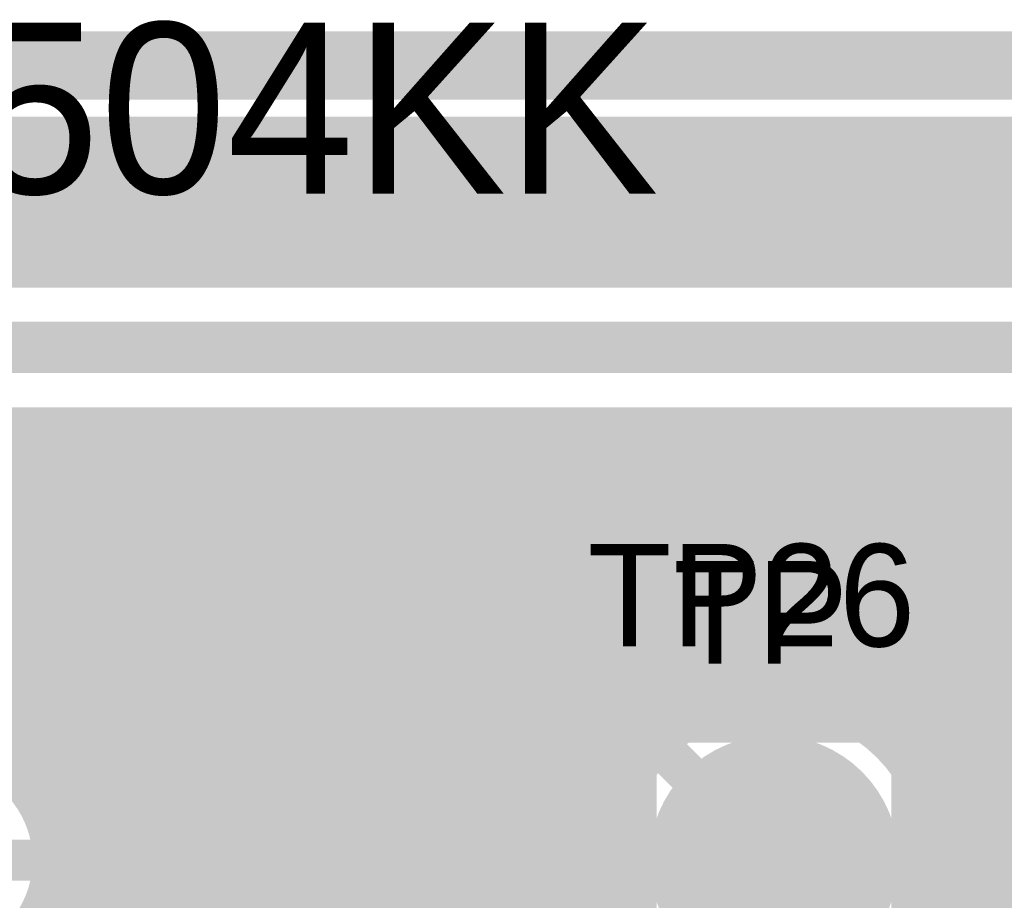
# Model space of a CAD drawing. Extents: x 7.17 to 14.1, y 4 to 11.75.
# Tile 188 of 219: x 11.2 to 11.49, y 8.28 to 8.54. Entities that reach past the tile are written whole.
import ezdxf

# ---------------------------------------------------------------- set-up
doc = ezdxf.new("R2010")
doc.units = 0
doc.layers.get('0').update_dxf_attribs({"linetype": 'CONTINUOUS'})
for name, color, linetype in [('BOTTOMLAYER', 5, 'CONTINUOUS'), ('BOTTOMSOLDER', 6, 'CONTINUOUS'), ('MECHANICAL1', 6, 'CONTINUOUS'), ('MULTILAYER', 9, 'CONTINUOUS'), ('TOPLAYER', 1, 'CONTINUOUS'), ('TOPOVERLAY', 2, 'CONTINUOUS'), ('TOPSOLDER', 216, 'CONTINUOUS')]:
    doc.layers.add(name, color=color, linetype=linetype)

# ---------------------------------------------------------------- blocks, each defined once
blk = doc.blocks.new('TEST_POINT_PAD_3_25')
at = {"layer": 'BOTTOMSOLDER', "const_width": 0.0365}
blk.add_lwpolyline([(-0.01825, 0, 1), (0.01825, 0, 1)], format="xyb", close=True, dxfattribs=at)
at = {"layer": 'MECHANICAL1', "const_width": 0.01}
for points in [[(-0.03937, 0.03937), (-0.03937, -0.03937)], [(0, 0.03937), (-0.03937, 0.03937)], [(0.03937, 0.03937), (0, 0.03937)], [(0.03937, 0.03937), (0.03937, -0.03937)], [(0.03937, -0.03937), (-0.03937, -0.03937)]]:
    blk.add_lwpolyline(points, dxfattribs=at)
at = {"layer": 'MECHANICAL1', "const_width": 0.005}
for points in [[(-0.04187, 0.03937, 1), (-0.03687, 0.03937, 1)], [(-0.04187, 0.03937, 1), (-0.03687, 0.03937, 1)], [(-0.0025, 0.03937, 1), (0.0025, 0.03937, 1)], [(-0.0025, 0.03937, 1), (0.0025, 0.03937, 1)], [(0.03687, 0.03937, 1), (0.04187, 0.03937, 1)], [(0.03687, 0.03937, 1), (0.04187, 0.03937, 1)], [(-0.04187, -0.03937, 1), (-0.03687, -0.03937, 1)], [(-0.04187, -0.03937, 1), (-0.03687, -0.03937, 1)], [(0.03687, -0.03937, 1), (0.04187, -0.03937, 1)], [(0.03687, -0.03937, 1), (0.04187, -0.03937, 1)]]:
    blk.add_lwpolyline(points, format="xyb", close=True, dxfattribs=at)
at = {"layer": 'MULTILAYER', "const_width": 0.0325}
blk.add_lwpolyline([(-0.01625, 0, 1), (0.01625, 0, 1)], format="xyb", close=True, dxfattribs=at)
at = {"layer": 'TOPOVERLAY', "const_width": 0.01}
for points in [[(-0.043307, 0.043307), (-0.043307, -0.043307)], [(0.043307, 0.043307), (-0.043307, 0.043307)], [(0.043307, 0.043307), (0.043307, 0.03937)], [(0.043307, 0.03937), (0.043307, -0.043307)], [(0.043307, -0.043307), (-0.043307, -0.043307)]]:
    blk.add_lwpolyline(points, dxfattribs=at)
at = {"layer": 'TOPOVERLAY', "const_width": 0.005}
for points in [[(-0.045807, 0.043307, 1), (-0.040807, 0.043307, 1)], [(-0.045807, 0.043307, 1), (-0.040807, 0.043307, 1)], [(0.040807, 0.043307, 1), (0.045807, 0.043307, 1)], [(0.040807, 0.043307, 1), (0.045807, 0.043307, 1)], [(0.040807, 0.03937, 1), (0.045807, 0.03937, 1)], [(0.040807, 0.03937, 1), (0.045807, 0.03937, 1)], [(-0.045807, -0.043307, 1), (-0.040807, -0.043307, 1)], [(-0.045807, -0.043307, 1), (-0.040807, -0.043307, 1)], [(0.040807, -0.043307, 1), (0.045807, -0.043307, 1)], [(0.040807, -0.043307, 1), (0.045807, -0.043307, 1)]]:
    blk.add_lwpolyline(points, format="xyb", close=True, dxfattribs=at)
at = {"layer": 'TOPSOLDER', "const_width": 0.0365}
blk.add_lwpolyline([(-0.01825, 0, 1), (0.01825, 0, 1)], format="xyb", close=True, dxfattribs=at)
blk = doc.blocks.new('TEST_POINT_PAD_3_26')
at = {"layer": 'BOTTOMSOLDER', "const_width": 0.0365}
blk.add_lwpolyline([(-0.01825, 0, 1), (0.01825, 0, 1)], format="xyb", close=True, dxfattribs=at)
at = {"layer": 'MECHANICAL1', "const_width": 0.01}
for points in [[(-0.03937, 0.03937), (-0.03937, -0.03937)], [(0, 0.03937), (-0.03937, 0.03937)], [(0.03937, 0.03937), (0, 0.03937)], [(0.03937, 0.03937), (0.03937, -0.03937)], [(0.03937, -0.03937), (-0.03937, -0.03937)]]:
    blk.add_lwpolyline(points, dxfattribs=at)
at = {"layer": 'MECHANICAL1', "const_width": 0.005}
for points in [[(-0.04187, 0.03937, 1), (-0.03687, 0.03937, 1)], [(-0.04187, 0.03937, 1), (-0.03687, 0.03937, 1)], [(-0.0025, 0.03937, 1), (0.0025, 0.03937, 1)], [(-0.0025, 0.03937, 1), (0.0025, 0.03937, 1)], [(0.03687, 0.03937, 1), (0.04187, 0.03937, 1)], [(0.03687, 0.03937, 1), (0.04187, 0.03937, 1)], [(-0.04187, -0.03937, 1), (-0.03687, -0.03937, 1)], [(-0.04187, -0.03937, 1), (-0.03687, -0.03937, 1)], [(0.03687, -0.03937, 1), (0.04187, -0.03937, 1)], [(0.03687, -0.03937, 1), (0.04187, -0.03937, 1)]]:
    blk.add_lwpolyline(points, format="xyb", close=True, dxfattribs=at)
at = {"layer": 'MULTILAYER', "const_width": 0.0325}
blk.add_lwpolyline([(-0.01625, 0, 1), (0.01625, 0, 1)], format="xyb", close=True, dxfattribs=at)
at = {"layer": 'TOPOVERLAY', "const_width": 0.01}
for points in [[(-0.043307, 0.043307), (-0.043307, -0.043307)], [(0.043307, 0.043307), (-0.043307, 0.043307)], [(0.043307, 0.043307), (0.043307, 0.03937)], [(0.043307, 0.03937), (0.043307, -0.043307)], [(0.043307, -0.043307), (-0.043307, -0.043307)]]:
    blk.add_lwpolyline(points, dxfattribs=at)
at = {"layer": 'TOPOVERLAY', "const_width": 0.005}
for points in [[(-0.045807, 0.043307, 1), (-0.040807, 0.043307, 1)], [(-0.045807, 0.043307, 1), (-0.040807, 0.043307, 1)], [(0.040807, 0.043307, 1), (0.045807, 0.043307, 1)], [(0.040807, 0.043307, 1), (0.045807, 0.043307, 1)], [(0.040807, 0.03937, 1), (0.045807, 0.03937, 1)], [(0.040807, 0.03937, 1), (0.045807, 0.03937, 1)], [(-0.045807, -0.043307, 1), (-0.040807, -0.043307, 1)], [(-0.045807, -0.043307, 1), (-0.040807, -0.043307, 1)], [(0.040807, -0.043307, 1), (0.045807, -0.043307, 1)], [(0.040807, -0.043307, 1), (0.045807, -0.043307, 1)]]:
    blk.add_lwpolyline(points, format="xyb", close=True, dxfattribs=at)
at = {"layer": 'TOPSOLDER', "const_width": 0.0365}
blk.add_lwpolyline([(-0.01825, 0, 1), (0.01825, 0, 1)], format="xyb", close=True, dxfattribs=at)

msp = doc.modelspace()

# ---------------------------------------------------------------- linework, layer by layer
at = {"layer": 'BOTTOMLAYER'}
for points, const_width in [([(10.627904, 8.52), (11.737904, 8.52)], 0.015), ([(10.627904, 8.4985), (11.728998, 8.4985)], 0.008), ([(11.159075, 8.4985), (11.196075, 8.4615)], 0.008), ([(11.162654, 8.4615), (11.199654, 8.4985)], 0.008), ([(11.166146, 8.4985), (11.203146, 8.4615)], 0.008), ([(11.169725, 8.4615), (11.206725, 8.4985)], 0.008), ([(11.173217, 8.4985), (11.210218, 8.4615)], 0.008), ([(11.176796, 8.4615), (11.213796, 8.4985)], 0.008), ([(11.180289, 8.4985), (11.217289, 8.4615)], 0.008), ([(11.183867, 8.4615), (11.220867, 8.4985)], 0.008), ([(11.18736, 8.4985), (11.22436, 8.4615)], 0.008), ([(11.190938, 8.4615), (11.227939, 8.4985)], 0.008), ([(11.194431, 8.4985), (11.231431, 8.4615)], 0.008), ([(11.19801, 8.4615), (11.23501, 8.4985)], 0.008), ([(11.201502, 8.4985), (11.238502, 8.4615)], 0.008), ([(11.205081, 8.4615), (11.242081, 8.4985)], 0.008), ([(11.208573, 8.4985), (11.245573, 8.4615)], 0.008), ([(11.212152, 8.4615), (11.249152, 8.4985)], 0.008), ([(11.215644, 8.4985), (11.252644, 8.4615)], 0.008), ([(11.219223, 8.4615), (11.256223, 8.4985)], 0.008), ([(11.222715, 8.4985), (11.259715, 8.4615)], 0.008), ([(11.226294, 8.4615), (11.263294, 8.4985)], 0.008), ([(11.229786, 8.4985), (11.266786, 8.4615)], 0.008), ([(11.233365, 8.4615), (11.270365, 8.4985)], 0.008), ([(11.236857, 8.4985), (11.273857, 8.4615)], 0.008), ([(11.240436, 8.4615), (11.277436, 8.4985)], 0.008), ([(11.243929, 8.4985), (11.280928, 8.4615)], 0.008), ([(11.247507, 8.4615), (11.284507, 8.4985)], 0.008), ([(11.251, 8.4985), (11.288, 8.4615)], 0.008), ([(11.254578, 8.4615), (11.291578, 8.4985)], 0.008), ([(11.258071, 8.4985), (11.295071, 8.4615)], 0.008), ([(11.26165, 8.4615), (11.298649, 8.4985)], 0.008), ([(11.265142, 8.4985), (11.302142, 8.4615)], 0.008), ([(11.268721, 8.4615), (11.305721, 8.4985)], 0.008), ([(11.272213, 8.4985), (11.309213, 8.4615)], 0.008), ([(11.275792, 8.4615), (11.312792, 8.4985)], 0.008), ([(11.279284, 8.4985), (11.316284, 8.4615)], 0.008), ([(11.282863, 8.4615), (11.319863, 8.4985)], 0.008), ([(11.286355, 8.4985), (11.323355, 8.4615)], 0.008), ([(11.289934, 8.4615), (11.326934, 8.4985)], 0.008), ([(11.293426, 8.4985), (11.330426, 8.4615)], 0.008), ([(11.297005, 8.4615), (11.334005, 8.4985)], 0.008), ([(11.300497, 8.4985), (11.337497, 8.4615)], 0.008), ([(11.304076, 8.4615), (11.341076, 8.4985)], 0.008), ([(11.307568, 8.4985), (11.344568, 8.4615)], 0.008), ([(11.311147, 8.4615), (11.348147, 8.4985)], 0.008), ([(11.31464, 8.4985), (11.351639, 8.4615)], 0.008), ([(11.318218, 8.4615), (11.355218, 8.4985)], 0.008), ([(11.321711, 8.4985), (11.358711, 8.4615)], 0.008), ([(11.325289, 8.4615), (11.362289, 8.4985)], 0.008), ([(11.328782, 8.4985), (11.365782, 8.4615)], 0.008), ([(11.332361, 8.4615), (11.369361, 8.4985)], 0.008), ([(11.335853, 8.4985), (11.372853, 8.4615)], 0.008), ([(11.339432, 8.4615), (11.376432, 8.4985)], 0.008), ([(11.342924, 8.4985), (11.379924, 8.4615)], 0.008), ([(11.346503, 8.4615), (11.383503, 8.4985)], 0.008), ([(11.349995, 8.4985), (11.386995, 8.4615)], 0.008), ([(11.353574, 8.4615), (11.390574, 8.4985)], 0.008), ([(11.357066, 8.4985), (11.394066, 8.4615)], 0.008), ([(11.360645, 8.4615), (11.397645, 8.4985)], 0.008), ([(11.364137, 8.4985), (11.401137, 8.4615)], 0.008), ([(11.367716, 8.4615), (11.404716, 8.4985)], 0.008), ([(11.371208, 8.4985), (11.408208, 8.4615)], 0.008), ([(11.374787, 8.4615), (11.411787, 8.4985)], 0.008), ([(11.378279, 8.4985), (11.415279, 8.4615)], 0.008), ([(11.381858, 8.4615), (11.418858, 8.4985)], 0.008), ([(11.38535, 8.4985), (11.422351, 8.4615)], 0.008), ([(11.388929, 8.4615), (11.425929, 8.4985)], 0.008), ([(11.392422, 8.4985), (11.429422, 8.4615)], 0.008), ([(11.396, 8.4615), (11.433, 8.4985)], 0.008), ([(11.399493, 8.4985), (11.436493, 8.4615)], 0.008), ([(11.403071, 8.4615), (11.440072, 8.4985)], 0.008), ([(11.406564, 8.4985), (11.443564, 8.4615)], 0.008), ([(11.410143, 8.4615), (11.447143, 8.4985)], 0.008), ([(11.413635, 8.4985), (11.450635, 8.4615)], 0.008), ([(11.417214, 8.4615), (11.454214, 8.4985)], 0.008), ([(11.420706, 8.4985), (11.457706, 8.4615)], 0.008), ([(11.424285, 8.4615), (11.461285, 8.4985)], 0.008), ([(11.427777, 8.4985), (11.464777, 8.4615)], 0.008), ([(11.431356, 8.4615), (11.468356, 8.4985)], 0.008), ([(11.434848, 8.4985), (11.471848, 8.4615)], 0.008), ([(11.438427, 8.4615), (11.475427, 8.4985)], 0.008), ([(11.441919, 8.4985), (11.478919, 8.4615)], 0.008), ([(11.445498, 8.4615), (11.482498, 8.4985)], 0.008), ([(11.44899, 8.4985), (11.48599, 8.4615)], 0.008), ([(11.452569, 8.4615), (11.489569, 8.4985)], 0.008), ([(11.456062, 8.4985), (11.493061, 8.4615)], 0.008), ([(11.45964, 8.4615), (11.49664, 8.4985)], 0.008), ([(11.463133, 8.4985), (11.500133, 8.4615)], 0.008), ([(11.466711, 8.4615), (11.503711, 8.4985)], 0.008), ([(11.470204, 8.4985), (11.507204, 8.4615)], 0.008), ([(11.473783, 8.4615), (11.510782, 8.4985)], 0.008), ([(11.477275, 8.4985), (11.514275, 8.4615)], 0.008), ([(11.480854, 8.4615), (11.517854, 8.4985)], 0.008), ([(11.484346, 8.4985), (11.521346, 8.4615)], 0.008), ([(11.487925, 8.4615), (11.524925, 8.4985)], 0.008), ([(11.129904, 8.4615), (11.684904, 8.4615)], 0.008), ([(11.129904, 8.44), (11.684904, 8.44)], 0.015), ([(10.967562, 7.976493), (11.409569, 8.4185)], 0.008), ([(10.973862, 7.975722), (11.41664, 8.4185)], 0.008), ([(10.979209, 7.973997), (11.423711, 8.4185)], 0.008), ([(10.983841, 7.971559), (11.430782, 8.4185)], 0.008), ([(10.987866, 7.968513), (11.437854, 8.4185)], 0.008), ([(10.991323, 7.964899), (11.444925, 8.4185)], 0.008), ([(10.994207, 7.960711), (11.451996, 8.4185)], 0.008), ([(10.99646, 7.955894), (11.459067, 8.4185)], 0.008), ([(10.996772, 7.934991), (11.48028, 8.4185)], 0.008), ([(10.997953, 7.950315), (11.466138, 8.4185)], 0.008), ([(10.998376, 7.943667), (11.473209, 8.4185)], 0.008), ([(11.080893, 8.301957), (11.197436, 8.4185)], 0.008), ([(11.106484, 8.320477), (11.204507, 8.4185)], 0.008), ([(11.114578, 8.3215), (11.211578, 8.4185)], 0.008), ([(11.120967, 8.320818), (11.218649, 8.4185)], 0.008), ([(11.126375, 8.319154), (11.225721, 8.4185)], 0.008), ([(11.131057, 8.316765), (11.232792, 8.4185)], 0.008), ([(11.135125, 8.313762), (11.239863, 8.4185)], 0.008), ([(11.138625, 8.310191), (11.246934, 8.4185)], 0.008), ([(11.13881, 8.4185), (11.675998, 8.4185)], 0.008), ([(11.14008, 8.4185), (12.108471, 7.450109)], 0.008), ([(11.141553, 8.306048), (11.254005, 8.4185)], 0.008), ([(11.147151, 8.4185), (12.118707, 7.446944)], 0.008), ([(11.154222, 8.4185), (12.051784, 7.520938)], 0.008), ([(11.160684, 8.318107), (11.261076, 8.4185)], 0.008), ([(11.161293, 8.4185), (12.046559, 7.533235)], 0.008), ([(11.168364, 8.4185), (12.044848, 7.542017)], 0.008), ([(11.170891, 8.321243), (11.268147, 8.4185)], 0.008), ([(11.175435, 8.4185), (12.044557, 7.549378)], 0.008), ([(11.17806, 8.321342), (11.275218, 8.4185)], 0.008), ([(11.182507, 8.4185), (12.045147, 7.55586)], 0.008), ([(11.18396, 8.32017), (11.282289, 8.4185)], 0.008), ([(11.18902, 8.31816), (11.289361, 8.4185)], 0.008), ([(11.189578, 8.4185), (12.046377, 7.5617)], 0.008), ([(11.193417, 8.315486), (11.296432, 8.4185)], 0.008), ([(11.194358, 8.21036), (11.402498, 8.4185)], 0.008), ([(11.194904, 8.217977), (11.395427, 8.4185)], 0.008), ([(11.194904, 8.232119), (11.381285, 8.4185)], 0.008), ([(11.194904, 8.225048), (11.388356, 8.4185)], 0.008), ([(11.194904, 8.246261), (11.367143, 8.4185)], 0.008), ([(11.194904, 8.23919), (11.374214, 8.4185)], 0.008), ([(11.194904, 8.260404), (11.353, 8.4185)], 0.008), ([(11.194904, 8.253333), (11.360072, 8.4185)], 0.008), ([(11.196649, 8.4185), (12.04812, 7.567029)], 0.008), ([(11.197227, 8.312224), (11.303503, 8.4185)], 0.008), ([(11.200472, 8.308399), (11.310574, 8.4185)], 0.008), ([(11.202802, 8.275372), (11.345929, 8.4185)], 0.008), ([(11.203129, 8.303985), (11.317645, 8.4185)], 0.008), ([(11.20372, 8.4185), (12.050298, 7.571921)], 0.008), ([(11.20512, 8.298903), (11.324716, 8.4185)], 0.008), ([(11.206117, 8.285759), (11.338858, 8.4185)], 0.008), ([(11.206263, 8.292976), (11.331787, 8.4185)], 0.008), ([(11.210791, 8.4185), (12.052864, 7.576427)], 0.008), ([(11.217862, 8.4185), (12.055787, 7.580575)], 0.008), ([(11.224933, 8.4185), (12.05905, 7.584384)], 0.008), ([(11.232004, 8.4185), (11.375396, 8.275108)], 0.008), ([(11.239075, 8.4185), (11.373301, 8.284275)], 0.008), ([(11.246146, 8.4185), (11.372977, 8.291669)], 0.008), ([(11.253217, 8.4185), (11.373652, 8.298066)], 0.008), ([(11.260289, 8.4185), (11.375029, 8.303759)], 0.008), ([(11.26736, 8.4185), (11.376961, 8.308899)], 0.008), ([(11.274431, 8.4185), (11.379362, 8.313568)], 0.008), ([(11.281502, 8.4185), (11.382185, 8.317817)], 0.008), ([(11.288573, 8.4185), (11.385401, 8.321672)], 0.008), ([(11.295644, 8.4185), (11.388999, 8.325145)], 0.008), ([(11.302715, 8.4185), (11.392981, 8.328234)], 0.008), ([(11.309786, 8.4185), (11.397364, 8.330922)], 0.008), ([(11.316857, 8.4185), (11.402181, 8.333176)], 0.008), ([(11.323928, 8.4185), (11.407492, 8.334937)], 0.008), ([(11.331, 8.4185), (11.413395, 8.336104)], 0.008), ([(11.338071, 8.4185), (11.420075, 8.336496)], 0.008), ([(11.345142, 8.4185), (11.42792, 8.335722)], 0.008), ([(11.352213, 8.4185), (11.438132, 8.332581)], 0.008), ([(11.359284, 8.4185), (11.478819, 8.298965)], 0.008), ([(11.366355, 8.4185), (11.480288, 8.304567)], 0.008), ([(11.373426, 8.4185), (11.482294, 8.309632)], 0.008), ([(11.380497, 8.4185), (11.484762, 8.314235)], 0.008), ([(11.387568, 8.4185), (11.487645, 8.318423)], 0.008), ([(11.39464, 8.4185), (11.490919, 8.32222)], 0.008), ([(11.401711, 8.4185), (11.494575, 8.325636)], 0.008), ([(11.401923, 8.333072), (11.487351, 8.4185)], 0.008), ([(11.408782, 8.4185), (11.498616, 8.328665)], 0.008), ([(11.411787, 8.335865), (11.494422, 8.4185)], 0.008), ([(11.415853, 8.4185), (11.503062, 8.331291)], 0.008), ([(11.419493, 8.3365), (11.501494, 8.4185)], 0.008), ([(11.422924, 8.4185), (11.507949, 8.333475)], 0.008), ([(11.426088, 8.336023), (11.508565, 8.4185)], 0.008), ([(11.429995, 8.4185), (11.513341, 8.335154)], 0.008), ([(11.431929, 8.334793), (11.515636, 8.4185)], 0.008), ([(11.437066, 8.4185), (11.519347, 8.336219)], 0.008), ([(11.437189, 8.332982), (11.522707, 8.4185)], 0.008), ([(11.441963, 8.330685), (11.529778, 8.4185)], 0.008), ([(11.444137, 8.4185), (11.526169, 8.336468)], 0.008), ([(11.446307, 8.327958), (11.536849, 8.4185)], 0.008), ([(11.450252, 8.324832), (11.54392, 8.4185)], 0.008), ([(11.451208, 8.4185), (11.534254, 8.335454)], 0.008), ([(11.453814, 8.321323), (11.550991, 8.4185)], 0.008), ([(11.456994, 8.317431), (11.558062, 8.4185)], 0.008), ([(11.458279, 8.4185), (11.545135, 8.331644)], 0.008), ([(11.459778, 8.313144), (11.565133, 8.4185)], 0.008), ([(11.462138, 8.308433), (11.572204, 8.4185)], 0.008), ([(11.464021, 8.303245), (11.579276, 8.4185)], 0.008), ([(11.465339, 8.297493), (11.586347, 8.4185)], 0.008), ([(11.46535, 8.4185), (12.263404, 7.620446)], 0.008), ([(11.472422, 8.4185), (12.263404, 7.627518)], 0.008), ([(11.479493, 8.4185), (12.263404, 7.634589)], 0.008), ([(11.486564, 8.4185), (12.044534, 7.86053)], 0.008), ([(11.135909, 8.4156), (12.100402, 7.451107)], 0.008), ([(11.132374, 8.412064), (12.093458, 7.45098)], 0.008), ([(11.128838, 8.408528), (12.087271, 7.450095)], 0.008), ([(11.125303, 8.404993), (12.081662, 7.448634)], 0.008), ([(11.121767, 8.401457), (12.076527, 7.446697)], 0.008), ([(11.118115, 8.398038), (12.071805, 7.444349)], 0.008), ([(10.986904, 7.918053), (11.376375, 8.307524)], 0.008), ([(11.199856, 8.309226), (12.067455, 7.441627)], 0.008), ([(11.462028, 8.308685), (11.478025, 8.292688)], 0.008), ([(11.465936, 8.291018), (11.480711, 8.305793)], 0.008), ([(11.465169, 8.298473), (11.478168, 8.285474)], 0.008), ([(10.986904, 7.910982), (11.373582, 8.29766)], 0.008), ([(11.205782, 8.296229), (12.063454, 7.438557)], 0.008), ([(11.465491, 8.283502), (11.47839, 8.296401)], 0.008), ([(10.986904, 7.903911), (11.372947, 8.289953)], 0.008), ([(11.465943, 8.290628), (11.479898, 8.276673)], 0.008), ([(11.206371, 8.288569), (11.494327, 8.000613)], 0.008), ([(11.463135, 8.274075), (11.47796, 8.2889)], 0.008), ([(10.986904, 7.896839), (11.373424, 8.283359)], 0.008), ([(11.465552, 8.283948), (11.486817, 8.262682)], 0.008), ([(11.030491, 7.83436), (11.478566, 8.282435)], 0.008), ([(11.205473, 8.282396), (11.486373, 8.001496)], 0.008), ([(11.464384, 8.278045), (12.044534, 7.697895)], 0.008), ([(10.986904, 7.889768), (11.374654, 8.277518)], 0.008), ([(11.039619, 7.836417), (11.479893, 8.27669)], 0.008), ([(11.203659, 8.277139), (11.480052, 8.000746)], 0.008)]:
    msp.add_lwpolyline(points, dxfattribs=dict(at, const_width=const_width))
for points, const_width in [([(11.197654, 8.4985, 1), (11.201654, 8.4985, 1)], 0.004), ([(11.199502, 8.4985, 1), (11.203502, 8.4985, 1)], 0.004), ([(11.204725, 8.4985, 1), (11.208725, 8.4985, 1)], 0.004), ([(11.206573, 8.4985, 1), (11.210573, 8.4985, 1)], 0.004), ([(11.211796, 8.4985, 1), (11.215796, 8.4985, 1)], 0.004), ([(11.213644, 8.4985, 1), (11.217644, 8.4985, 1)], 0.004), ([(11.218867, 8.4985, 1), (11.222867, 8.4985, 1)], 0.004), ([(11.220715, 8.4985, 1), (11.224715, 8.4985, 1)], 0.004), ([(11.225938, 8.4985, 1), (11.229938, 8.4985, 1)], 0.004), ([(11.227786, 8.4985, 1), (11.231786, 8.4985, 1)], 0.004), ([(11.23301, 8.4985, 1), (11.23701, 8.4985, 1)], 0.004), ([(11.234857, 8.4985, 1), (11.238857, 8.4985, 1)], 0.004), ([(11.240081, 8.4985, 1), (11.244081, 8.4985, 1)], 0.004), ([(11.241929, 8.4985, 1), (11.245928, 8.4985, 1)], 0.004), ([(11.247152, 8.4985, 1), (11.251152, 8.4985, 1)], 0.004), ([(11.249, 8.4985, 1), (11.253, 8.4985, 1)], 0.004), ([(11.254223, 8.4985, 1), (11.258223, 8.4985, 1)], 0.004), ([(11.256071, 8.4985, 1), (11.260071, 8.4985, 1)], 0.004), ([(11.261294, 8.4985, 1), (11.265294, 8.4985, 1)], 0.004), ([(11.263142, 8.4985, 1), (11.267142, 8.4985, 1)], 0.004), ([(11.268365, 8.4985, 1), (11.272365, 8.4985, 1)], 0.004), ([(11.270213, 8.4985, 1), (11.274213, 8.4985, 1)], 0.004), ([(11.275436, 8.4985, 1), (11.279436, 8.4985, 1)], 0.004), ([(11.277284, 8.4985, 1), (11.281284, 8.4985, 1)], 0.004), ([(11.282507, 8.4985, 1), (11.286507, 8.4985, 1)], 0.004), ([(11.284355, 8.4985, 1), (11.288355, 8.4985, 1)], 0.004), ([(11.289578, 8.4985, 1), (11.293578, 8.4985, 1)], 0.004), ([(11.291426, 8.4985, 1), (11.295426, 8.4985, 1)], 0.004), ([(11.296649, 8.4985, 1), (11.30065, 8.4985, 1)], 0.004), ([(11.298497, 8.4985, 1), (11.302497, 8.4985, 1)], 0.004), ([(11.303721, 8.4985, 1), (11.307721, 8.4985, 1)], 0.004), ([(11.305568, 8.4985, 1), (11.309568, 8.4985, 1)], 0.004), ([(11.310792, 8.4985, 1), (11.314792, 8.4985, 1)], 0.004), ([(11.312639, 8.4985, 1), (11.31664, 8.4985, 1)], 0.004), ([(11.317863, 8.4985, 1), (11.321863, 8.4985, 1)], 0.004), ([(11.319711, 8.4985, 1), (11.323711, 8.4985, 1)], 0.004), ([(11.324934, 8.4985, 1), (11.328934, 8.4985, 1)], 0.004), ([(11.326782, 8.4985, 1), (11.330782, 8.4985, 1)], 0.004), ([(11.332005, 8.4985, 1), (11.336005, 8.4985, 1)], 0.004), ([(11.333853, 8.4985, 1), (11.337853, 8.4985, 1)], 0.004), ([(11.339076, 8.4985, 1), (11.343076, 8.4985, 1)], 0.004), ([(11.340924, 8.4985, 1), (11.344924, 8.4985, 1)], 0.004), ([(11.346147, 8.4985, 1), (11.350147, 8.4985, 1)], 0.004), ([(11.347995, 8.4985, 1), (11.351995, 8.4985, 1)], 0.004), ([(11.353218, 8.4985, 1), (11.357218, 8.4985, 1)], 0.004), ([(11.355066, 8.4985, 1), (11.359066, 8.4985, 1)], 0.004), ([(11.360289, 8.4985, 1), (11.364289, 8.4985, 1)], 0.004), ([(11.362137, 8.4985, 1), (11.366137, 8.4985, 1)], 0.004), ([(11.367361, 8.4985, 1), (11.37136, 8.4985, 1)], 0.004), ([(11.369208, 8.4985, 1), (11.373208, 8.4985, 1)], 0.004), ([(11.374432, 8.4985, 1), (11.378432, 8.4985, 1)], 0.004), ([(11.376279, 8.4985, 1), (11.380279, 8.4985, 1)], 0.004), ([(11.381503, 8.4985, 1), (11.385503, 8.4985, 1)], 0.004), ([(11.383351, 8.4985, 1), (11.387351, 8.4985, 1)], 0.004), ([(11.388574, 8.4985, 1), (11.392574, 8.4985, 1)], 0.004), ([(11.390422, 8.4985, 1), (11.394422, 8.4985, 1)], 0.004), ([(11.395645, 8.4985, 1), (11.399645, 8.4985, 1)], 0.004), ([(11.397493, 8.4985, 1), (11.401493, 8.4985, 1)], 0.004), ([(11.402716, 8.4985, 1), (11.406716, 8.4985, 1)], 0.004), ([(11.404564, 8.4985, 1), (11.408564, 8.4985, 1)], 0.004), ([(11.409787, 8.4985, 1), (11.413787, 8.4985, 1)], 0.004), ([(11.411635, 8.4985, 1), (11.415635, 8.4985, 1)], 0.004), ([(11.416858, 8.4985, 1), (11.420858, 8.4985, 1)], 0.004), ([(11.418706, 8.4985, 1), (11.422706, 8.4985, 1)], 0.004), ([(11.423929, 8.4985, 1), (11.427929, 8.4985, 1)], 0.004), ([(11.425777, 8.4985, 1), (11.429777, 8.4985, 1)], 0.004), ([(11.431, 8.4985, 1), (11.435, 8.4985, 1)], 0.004), ([(11.432848, 8.4985, 1), (11.436848, 8.4985, 1)], 0.004), ([(11.438071, 8.4985, 1), (11.442072, 8.4985, 1)], 0.004), ([(11.439919, 8.4985, 1), (11.443919, 8.4985, 1)], 0.004), ([(11.445143, 8.4985, 1), (11.449143, 8.4985, 1)], 0.004), ([(11.44699, 8.4985, 1), (11.45099, 8.4985, 1)], 0.004), ([(11.452214, 8.4985, 1), (11.456214, 8.4985, 1)], 0.004), ([(11.454061, 8.4985, 1), (11.458061, 8.4985, 1)], 0.004), ([(11.459285, 8.4985, 1), (11.463285, 8.4985, 1)], 0.004), ([(11.461133, 8.4985, 1), (11.465133, 8.4985, 1)], 0.004), ([(11.466356, 8.4985, 1), (11.470356, 8.4985, 1)], 0.004), ([(11.468204, 8.4985, 1), (11.472204, 8.4985, 1)], 0.004), ([(11.473427, 8.4985, 1), (11.477427, 8.4985, 1)], 0.004), ([(11.475275, 8.4985, 1), (11.479275, 8.4985, 1)], 0.004), ([(11.480498, 8.4985, 1), (11.484498, 8.4985, 1)], 0.004), ([(11.482346, 8.4985, 1), (11.486346, 8.4985, 1)], 0.004), ([(11.487569, 8.4985, 1), (11.491569, 8.4985, 1)], 0.004), ([(11.194075, 8.4615, 1), (11.198075, 8.4615, 1)], 0.004), ([(11.19601, 8.4615, 1), (11.20001, 8.4615, 1)], 0.004), ([(11.201146, 8.4615, 1), (11.205146, 8.4615, 1)], 0.004), ([(11.203081, 8.4615, 1), (11.207081, 8.4615, 1)], 0.004), ([(11.208217, 8.4615, 1), (11.212217, 8.4615, 1)], 0.004), ([(11.210152, 8.4615, 1), (11.214152, 8.4615, 1)], 0.004), ([(11.215289, 8.4615, 1), (11.219289, 8.4615, 1)], 0.004), ([(11.217223, 8.4615, 1), (11.221223, 8.4615, 1)], 0.004), ([(11.22236, 8.4615, 1), (11.22636, 8.4615, 1)], 0.004), ([(11.224294, 8.4615, 1), (11.228294, 8.4615, 1)], 0.004), ([(11.229431, 8.4615, 1), (11.233431, 8.4615, 1)], 0.004), ([(11.231365, 8.4615, 1), (11.235365, 8.4615, 1)], 0.004), ([(11.236502, 8.4615, 1), (11.240502, 8.4615, 1)], 0.004), ([(11.238436, 8.4615, 1), (11.242436, 8.4615, 1)], 0.004), ([(11.243573, 8.4615, 1), (11.247573, 8.4615, 1)], 0.004), ([(11.245507, 8.4615, 1), (11.249507, 8.4615, 1)], 0.004), ([(11.250644, 8.4615, 1), (11.254644, 8.4615, 1)], 0.004), ([(11.252578, 8.4615, 1), (11.256578, 8.4615, 1)], 0.004), ([(11.257715, 8.4615, 1), (11.261715, 8.4615, 1)], 0.004), ([(11.25965, 8.4615, 1), (11.263649, 8.4615, 1)], 0.004), ([(11.264786, 8.4615, 1), (11.268786, 8.4615, 1)], 0.004), ([(11.266721, 8.4615, 1), (11.270721, 8.4615, 1)], 0.004), ([(11.271857, 8.4615, 1), (11.275857, 8.4615, 1)], 0.004), ([(11.273792, 8.4615, 1), (11.277792, 8.4615, 1)], 0.004), ([(11.278928, 8.4615, 1), (11.282929, 8.4615, 1)], 0.004), ([(11.280863, 8.4615, 1), (11.284863, 8.4615, 1)], 0.004), ([(11.286, 8.4615, 1), (11.29, 8.4615, 1)], 0.004), ([(11.287934, 8.4615, 1), (11.291934, 8.4615, 1)], 0.004), ([(11.293071, 8.4615, 1), (11.297071, 8.4615, 1)], 0.004), ([(11.295005, 8.4615, 1), (11.299005, 8.4615, 1)], 0.004), ([(11.300142, 8.4615, 1), (11.304142, 8.4615, 1)], 0.004), ([(11.302076, 8.4615, 1), (11.306076, 8.4615, 1)], 0.004), ([(11.307213, 8.4615, 1), (11.311213, 8.4615, 1)], 0.004), ([(11.309147, 8.4615, 1), (11.313147, 8.4615, 1)], 0.004), ([(11.314284, 8.4615, 1), (11.318284, 8.4615, 1)], 0.004), ([(11.316218, 8.4615, 1), (11.320218, 8.4615, 1)], 0.004), ([(11.321355, 8.4615, 1), (11.325355, 8.4615, 1)], 0.004), ([(11.323289, 8.4615, 1), (11.327289, 8.4615, 1)], 0.004), ([(11.328426, 8.4615, 1), (11.332426, 8.4615, 1)], 0.004), ([(11.33036, 8.4615, 1), (11.334361, 8.4615, 1)], 0.004), ([(11.335497, 8.4615, 1), (11.339497, 8.4615, 1)], 0.004), ([(11.337432, 8.4615, 1), (11.341432, 8.4615, 1)], 0.004), ([(11.342568, 8.4615, 1), (11.346568, 8.4615, 1)], 0.004), ([(11.344503, 8.4615, 1), (11.348503, 8.4615, 1)], 0.004), ([(11.34964, 8.4615, 1), (11.353639, 8.4615, 1)], 0.004), ([(11.351574, 8.4615, 1), (11.355574, 8.4615, 1)], 0.004), ([(11.356711, 8.4615, 1), (11.360711, 8.4615, 1)], 0.004), ([(11.358645, 8.4615, 1), (11.362645, 8.4615, 1)], 0.004), ([(11.363782, 8.4615, 1), (11.367782, 8.4615, 1)], 0.004), ([(11.365716, 8.4615, 1), (11.369716, 8.4615, 1)], 0.004), ([(11.370853, 8.4615, 1), (11.374853, 8.4615, 1)], 0.004), ([(11.372787, 8.4615, 1), (11.376787, 8.4615, 1)], 0.004), ([(11.377924, 8.4615, 1), (11.381924, 8.4615, 1)], 0.004), ([(11.379858, 8.4615, 1), (11.383858, 8.4615, 1)], 0.004), ([(11.384995, 8.4615, 1), (11.388995, 8.4615, 1)], 0.004), ([(11.386929, 8.4615, 1), (11.390929, 8.4615, 1)], 0.004), ([(11.392066, 8.4615, 1), (11.396066, 8.4615, 1)], 0.004), ([(11.394, 8.4615, 1), (11.398, 8.4615, 1)], 0.004), ([(11.399137, 8.4615, 1), (11.403137, 8.4615, 1)], 0.004), ([(11.401072, 8.4615, 1), (11.405072, 8.4615, 1)], 0.004), ([(11.406208, 8.4615, 1), (11.410208, 8.4615, 1)], 0.004), ([(11.408143, 8.4615, 1), (11.412143, 8.4615, 1)], 0.004), ([(11.413279, 8.4615, 1), (11.417279, 8.4615, 1)], 0.004), ([(11.415214, 8.4615, 1), (11.419214, 8.4615, 1)], 0.004), ([(11.42035, 8.4615, 1), (11.42435, 8.4615, 1)], 0.004), ([(11.422285, 8.4615, 1), (11.426285, 8.4615, 1)], 0.004), ([(11.427422, 8.4615, 1), (11.431422, 8.4615, 1)], 0.004), ([(11.429356, 8.4615, 1), (11.433356, 8.4615, 1)], 0.004), ([(11.434493, 8.4615, 1), (11.438493, 8.4615, 1)], 0.004), ([(11.436427, 8.4615, 1), (11.440427, 8.4615, 1)], 0.004), ([(11.441564, 8.4615, 1), (11.445564, 8.4615, 1)], 0.004), ([(11.443498, 8.4615, 1), (11.447498, 8.4615, 1)], 0.004), ([(11.448635, 8.4615, 1), (11.452635, 8.4615, 1)], 0.004), ([(11.450569, 8.4615, 1), (11.454569, 8.4615, 1)], 0.004), ([(11.455706, 8.4615, 1), (11.459706, 8.4615, 1)], 0.004), ([(11.45764, 8.4615, 1), (11.46164, 8.4615, 1)], 0.004), ([(11.462777, 8.4615, 1), (11.466777, 8.4615, 1)], 0.004), ([(11.464711, 8.4615, 1), (11.468711, 8.4615, 1)], 0.004), ([(11.469848, 8.4615, 1), (11.473848, 8.4615, 1)], 0.004), ([(11.471782, 8.4615, 1), (11.475782, 8.4615, 1)], 0.004), ([(11.476919, 8.4615, 1), (11.480919, 8.4615, 1)], 0.004), ([(11.478854, 8.4615, 1), (11.482854, 8.4615, 1)], 0.004), ([(11.48399, 8.4615, 1), (11.48799, 8.4615, 1)], 0.004), ([(11.485925, 8.4615, 1), (11.489925, 8.4615, 1)], 0.004), ([(11.194649, 8.4185, 1), (11.198649, 8.4185, 1)], 0.004), ([(11.195436, 8.4185, 1), (11.199436, 8.4185, 1)], 0.004), ([(11.20172, 8.4185, 1), (11.20572, 8.4185, 1)], 0.004), ([(11.202507, 8.4185, 1), (11.206507, 8.4185, 1)], 0.004), ([(11.208791, 8.4185, 1), (11.212791, 8.4185, 1)], 0.004), ([(11.209578, 8.4185, 1), (11.213578, 8.4185, 1)], 0.004), ([(11.215862, 8.4185, 1), (11.219862, 8.4185, 1)], 0.004), ([(11.21665, 8.4185, 1), (11.22065, 8.4185, 1)], 0.004), ([(11.222933, 8.4185, 1), (11.226933, 8.4185, 1)], 0.004), ([(11.223721, 8.4185, 1), (11.227721, 8.4185, 1)], 0.004), ([(11.230004, 8.4185, 1), (11.234004, 8.4185, 1)], 0.004), ([(11.230792, 8.4185, 1), (11.234792, 8.4185, 1)], 0.004), ([(11.237075, 8.4185, 1), (11.241075, 8.4185, 1)], 0.004), ([(11.237863, 8.4185, 1), (11.241863, 8.4185, 1)], 0.004), ([(11.244146, 8.4185, 1), (11.248146, 8.4185, 1)], 0.004), ([(11.244934, 8.4185, 1), (11.248934, 8.4185, 1)], 0.004), ([(11.251217, 8.4185, 1), (11.255218, 8.4185, 1)], 0.004), ([(11.252005, 8.4185, 1), (11.256005, 8.4185, 1)], 0.004), ([(11.258289, 8.4185, 1), (11.262289, 8.4185, 1)], 0.004), ([(11.259076, 8.4185, 1), (11.263076, 8.4185, 1)], 0.004), ([(11.26536, 8.4185, 1), (11.26936, 8.4185, 1)], 0.004), ([(11.266147, 8.4185, 1), (11.270147, 8.4185, 1)], 0.004), ([(11.272431, 8.4185, 1), (11.276431, 8.4185, 1)], 0.004), ([(11.273218, 8.4185, 1), (11.277218, 8.4185, 1)], 0.004), ([(11.279502, 8.4185, 1), (11.283502, 8.4185, 1)], 0.004), ([(11.280289, 8.4185, 1), (11.284289, 8.4185, 1)], 0.004), ([(11.286573, 8.4185, 1), (11.290573, 8.4185, 1)], 0.004), ([(11.287361, 8.4185, 1), (11.29136, 8.4185, 1)], 0.004), ([(11.293644, 8.4185, 1), (11.297644, 8.4185, 1)], 0.004), ([(11.294432, 8.4185, 1), (11.298432, 8.4185, 1)], 0.004), ([(11.300715, 8.4185, 1), (11.304715, 8.4185, 1)], 0.004), ([(11.301503, 8.4185, 1), (11.305503, 8.4185, 1)], 0.004), ([(11.307786, 8.4185, 1), (11.311786, 8.4185, 1)], 0.004), ([(11.308574, 8.4185, 1), (11.312574, 8.4185, 1)], 0.004), ([(11.314857, 8.4185, 1), (11.318857, 8.4185, 1)], 0.004), ([(11.315645, 8.4185, 1), (11.319645, 8.4185, 1)], 0.004), ([(11.321929, 8.4185, 1), (11.325928, 8.4185, 1)], 0.004), ([(11.322716, 8.4185, 1), (11.326716, 8.4185, 1)], 0.004), ([(11.329, 8.4185, 1), (11.333, 8.4185, 1)], 0.004), ([(11.329787, 8.4185, 1), (11.333787, 8.4185, 1)], 0.004), ([(11.336071, 8.4185, 1), (11.340071, 8.4185, 1)], 0.004), ([(11.336858, 8.4185, 1), (11.340858, 8.4185, 1)], 0.004), ([(11.343142, 8.4185, 1), (11.347142, 8.4185, 1)], 0.004), ([(11.343929, 8.4185, 1), (11.347929, 8.4185, 1)], 0.004), ([(11.350213, 8.4185, 1), (11.354213, 8.4185, 1)], 0.004), ([(11.351, 8.4185, 1), (11.355, 8.4185, 1)], 0.004), ([(11.357284, 8.4185, 1), (11.361284, 8.4185, 1)], 0.004), ([(11.358071, 8.4185, 1), (11.362072, 8.4185, 1)], 0.004), ([(11.364355, 8.4185, 1), (11.368355, 8.4185, 1)], 0.004), ([(11.365143, 8.4185, 1), (11.369143, 8.4185, 1)], 0.004), ([(11.371426, 8.4185, 1), (11.375426, 8.4185, 1)], 0.004), ([(11.372214, 8.4185, 1), (11.376214, 8.4185, 1)], 0.004), ([(11.378497, 8.4185, 1), (11.382497, 8.4185, 1)], 0.004), ([(11.379285, 8.4185, 1), (11.383285, 8.4185, 1)], 0.004), ([(11.385568, 8.4185, 1), (11.389568, 8.4185, 1)], 0.004), ([(11.386356, 8.4185, 1), (11.390356, 8.4185, 1)], 0.004), ([(11.392639, 8.4185, 1), (11.396639, 8.4185, 1)], 0.004), ([(11.393427, 8.4185, 1), (11.397427, 8.4185, 1)], 0.004), ([(11.399711, 8.4185, 1), (11.403711, 8.4185, 1)], 0.004), ([(11.400498, 8.4185, 1), (11.404498, 8.4185, 1)], 0.004), ([(11.406782, 8.4185, 1), (11.410782, 8.4185, 1)], 0.004), ([(11.407569, 8.4185, 1), (11.411569, 8.4185, 1)], 0.004), ([(11.413853, 8.4185, 1), (11.417853, 8.4185, 1)], 0.004), ([(11.41464, 8.4185, 1), (11.41864, 8.4185, 1)], 0.004), ([(11.420924, 8.4185, 1), (11.424924, 8.4185, 1)], 0.004), ([(11.421711, 8.4185, 1), (11.425711, 8.4185, 1)], 0.004), ([(11.427995, 8.4185, 1), (11.431995, 8.4185, 1)], 0.004), ([(11.428783, 8.4185, 1), (11.432783, 8.4185, 1)], 0.004), ([(11.435066, 8.4185, 1), (11.439066, 8.4185, 1)], 0.004), ([(11.435854, 8.4185, 1), (11.439854, 8.4185, 1)], 0.004), ([(11.442137, 8.4185, 1), (11.446137, 8.4185, 1)], 0.004), ([(11.442925, 8.4185, 1), (11.446925, 8.4185, 1)], 0.004), ([(11.449208, 8.4185, 1), (11.453208, 8.4185, 1)], 0.004), ([(11.449996, 8.4185, 1), (11.453996, 8.4185, 1)], 0.004), ([(11.456279, 8.4185, 1), (11.460279, 8.4185, 1)], 0.004), ([(11.457067, 8.4185, 1), (11.461067, 8.4185, 1)], 0.004), ([(11.463351, 8.4185, 1), (11.467351, 8.4185, 1)], 0.004), ([(11.464138, 8.4185, 1), (11.468138, 8.4185, 1)], 0.004), ([(11.470422, 8.4185, 1), (11.474422, 8.4185, 1)], 0.004), ([(11.471209, 8.4185, 1), (11.475209, 8.4185, 1)], 0.004), ([(11.477493, 8.4185, 1), (11.481493, 8.4185, 1)], 0.004), ([(11.47828, 8.4185, 1), (11.48228, 8.4185, 1)], 0.004), ([(11.484564, 8.4185, 1), (11.488564, 8.4185, 1)], 0.004), ([(11.485351, 8.4185, 1), (11.489351, 8.4185, 1)], 0.004), ([(11.465947, 8.29, 1), (11.372947, 8.29, 1)], 0.008), ([(11.409787, 8.335865, 1), (11.413787, 8.335865, 1)], 0.004), ([(11.411395, 8.336104, 1), (11.415395, 8.336104, 1)], 0.004), ([(11.417494, 8.3365, 1), (11.421494, 8.3365, 1)], 0.004), ([(11.418075, 8.336496, 1), (11.422075, 8.336496, 1)], 0.004), ([(11.424088, 8.336023, 1), (11.428088, 8.336023, 1)], 0.004), ([(11.42592, 8.335722, 1), (11.42992, 8.335722, 1)], 0.004), ([(11.570947, 8.29, 1), (11.477947, 8.29, 1)], 0.008), ([(11.399923, 8.333072, 1), (11.403923, 8.333072, 1)], 0.004), ([(11.400182, 8.333176, 1), (11.404181, 8.333176, 1)], 0.004), ([(11.405492, 8.334937, 1), (11.409492, 8.334937, 1)], 0.004), ([(11.429929, 8.334793, 1), (11.433929, 8.334793, 1)], 0.004), ([(11.435189, 8.332982, 1), (11.439189, 8.332982, 1)], 0.004), ([(11.436132, 8.332581, 1), (11.440132, 8.332581, 1)], 0.004), ([(11.395364, 8.330922, 1), (11.399364, 8.330922, 1)], 0.004), ([(11.439963, 8.330685, 1), (11.443963, 8.330685, 1)], 0.004), ([(11.390981, 8.328234, 1), (11.394981, 8.328234, 1)], 0.004), ([(11.444307, 8.327958, 1), (11.448307, 8.327958, 1)], 0.004), ([(11.386999, 8.325145, 1), (11.390999, 8.325145, 1)], 0.004), ([(11.448252, 8.324832, 1), (11.452252, 8.324832, 1)], 0.004), ([(11.383401, 8.321672, 1), (11.387401, 8.321672, 1)], 0.004), ([(11.451814, 8.321323, 1), (11.455814, 8.321323, 1)], 0.004), ([(11.485645, 8.318423, 1), (11.489645, 8.318423, 1)], 0.004), ([(11.380185, 8.317817, 1), (11.384185, 8.317817, 1)], 0.004), ([(11.454994, 8.317431, 1), (11.458994, 8.317431, 1)], 0.004), ([(11.195227, 8.312224, 1), (11.199227, 8.312224, 1)], 0.004), ([(11.377362, 8.313568, 1), (11.381362, 8.313568, 1)], 0.004), ([(11.457778, 8.313144, 1), (11.461778, 8.313144, 1)], 0.004), ([(11.482762, 8.314235, 1), (11.486762, 8.314235, 1)], 0.004), ([(11.480294, 8.309632, 1), (11.484294, 8.309632, 1)], 0.004), ([(11.197856, 8.309226, 1), (11.201856, 8.309226, 1)], 0.004), ([(11.198472, 8.308399, 1), (11.202472, 8.308399, 1)], 0.004), ([(11.374375, 8.307524, 1), (11.378376, 8.307524, 1)], 0.004), ([(11.374961, 8.308899, 1), (11.378961, 8.308899, 1)], 0.004), ([(11.460028, 8.308685, 1), (11.464028, 8.308685, 1)], 0.004), ([(11.460138, 8.308433, 1), (11.464137, 8.308433, 1)], 0.004), ([(11.20113, 8.303985, 1), (11.205129, 8.303985, 1)], 0.004), ([(11.373029, 8.303759, 1), (11.377029, 8.303759, 1)], 0.004), ([(11.478288, 8.304567, 1), (11.482288, 8.304567, 1)], 0.004), ([(11.478711, 8.305793, 1), (11.482711, 8.305793, 1)], 0.004), ([(11.462021, 8.303245, 1), (11.466021, 8.303245, 1)], 0.004), ([(11.203119, 8.298903, 1), (11.207119, 8.298903, 1)], 0.004), ([(11.371652, 8.298066, 1), (11.375652, 8.298066, 1)], 0.004), ([(11.463169, 8.298473, 1), (11.467168, 8.298473, 1)], 0.004), ([(11.476819, 8.298965, 1), (11.480819, 8.298965, 1)], 0.004), ([(11.203782, 8.296229, 1), (11.207782, 8.296229, 1)], 0.004), ([(11.371582, 8.29766, 1), (11.375582, 8.29766, 1)], 0.004), ([(11.463339, 8.297493, 1), (11.467339, 8.297493, 1)], 0.004), ([(11.47639, 8.296401, 1), (11.48039, 8.296401, 1)], 0.004), ([(11.204263, 8.292976, 1), (11.208263, 8.292976, 1)], 0.004), ([(11.476025, 8.292688, 1), (11.480025, 8.292688, 1)], 0.004), ([(11.204404, 8.29, 1), (11.208404, 8.29, 1)], 0.004), ([(11.204404, 8.29, 1), (11.208404, 8.29, 1)], 0.004), ([(11.370947, 8.29, 1), (11.374947, 8.29, 1)], 0.004), ([(11.370947, 8.289953, 1), (11.374947, 8.289953, 1)], 0.004), ([(11.370977, 8.291669, 1), (11.374977, 8.291669, 1)], 0.004), ([(11.463936, 8.291018, 1), (11.467936, 8.291018, 1)], 0.004), ([(11.463943, 8.290628, 1), (11.467943, 8.290628, 1)], 0.004), ([(11.463947, 8.29, 1), (11.467947, 8.29, 1)], 0.004), ([(11.475947, 8.29, 1), (11.479947, 8.29, 1)], 0.004), ([(11.204372, 8.288569, 1), (11.208372, 8.288569, 1)], 0.004), ([(11.47596, 8.2889, 1), (11.47996, 8.2889, 1)], 0.004), ([(11.204117, 8.285759, 1), (11.208117, 8.285759, 1)], 0.004), ([(11.371301, 8.284275, 1), (11.375301, 8.284275, 1)], 0.004), ([(11.371424, 8.283359, 1), (11.375424, 8.283359, 1)], 0.004), ([(11.463491, 8.283502, 1), (11.467491, 8.283502, 1)], 0.004), ([(11.463551, 8.283948, 1), (11.467552, 8.283948, 1)], 0.004), ([(11.476168, 8.285474, 1), (11.480168, 8.285474, 1)], 0.004), ([(11.203473, 8.282396, 1), (11.207472, 8.282396, 1)], 0.004), ([(11.476566, 8.282435, 1), (11.480566, 8.282435, 1)], 0.004), ([(11.462384, 8.278045, 1), (11.466384, 8.278045, 1)], 0.004), ([(11.200802, 8.275372, 1), (11.204802, 8.275372, 1)], 0.004), ([(11.201659, 8.277139, 1), (11.205659, 8.277139, 1)], 0.004), ([(11.372654, 8.277518, 1), (11.376654, 8.277518, 1)], 0.004), ([(11.373396, 8.275108, 1), (11.377396, 8.275108, 1)], 0.004), ([(11.477892, 8.27669, 1), (11.481893, 8.27669, 1)], 0.004), ([(11.477898, 8.276673, 1), (11.481898, 8.276673, 1)], 0.004)]:
    msp.add_lwpolyline(points, format="xyb", close=True, dxfattribs=dict(at, const_width=const_width))
at = {"layer": 'BOTTOMLAYER', "const_width": 0.008}
for points in [[(11.144675, 8.298859, -0.866726), (11.206404, 8.29)], [(11.206404, 8.29, -0.224378), (11.194904, 8.265664)]]:
    msp.add_lwpolyline(points, format="xyb", dxfattribs=at)
at = {"layer": 'TOPLAYER'}
for points, const_width in [([(10.739904, 8.525), (11.739904, 8.525)], 0.015), ([(10.914904, 8.5), (11.704904, 8.5)], 0.015), ([(10.979447, 8.36), (11.559447, 8.36)], 0.025), ([(11.154447, 8.33), (11.379447, 8.33)], 0.012), ([(11.379447, 8.33), (11.419447, 8.29)], 0.012), ([(11.174904, 8.29), (11.279447, 8.29)], 0.012), ([(11.279447, 8.29), (11.339447, 8.23)], 0.012), ([(11.419447, 8.29), (11.419904, 8.289543)], 0.015), ([(11.419904, 8.195), (11.419904, 8.289543)], 0.015)]:
    msp.add_lwpolyline(points, dxfattribs=dict(at, const_width=const_width))
for points, const_width in [([(11.376447, 8.33, 1), (11.382447, 8.33, 1)], 0.006), ([(11.376447, 8.33, 1), (11.382447, 8.33, 1)], 0.006), ([(11.276447, 8.29, 1), (11.282447, 8.29, 1)], 0.006), ([(11.276447, 8.29, 1), (11.282447, 8.29, 1)], 0.006), ([(11.415697, 8.29, 1), (11.423197, 8.29, 1)], 0.0075), ([(11.416154, 8.289543, 1), (11.423654, 8.289543, 1)], 0.0075), ([(11.416154, 8.289543, 1), (11.423654, 8.289543, 1)], 0.0075), ([(11.416447, 8.29, 1), (11.422447, 8.29, 1)], 0.006)]:
    msp.add_lwpolyline(points, format="xyb", close=True, dxfattribs=dict(at, const_width=const_width))

# ---------------------------------------------------------------- block references
at = {"rotation": 180}
for name, p in [('TEST_POINT_PAD_3_26', (11.419447, 8.29)), ('TEST_POINT_PAD_3_25', (11.524447, 8.29))]:
    msp.add_blockref(name, p, dxfattribs=at)

# ---------------------------------------------------------------- texts
at = {"layer": 'MECHANICAL1'}
msp.add_text('TP', height=0.03, dxfattribs=at).set_placement((11.389904, 8.3475))
at = {"layer": 'TOPOVERLAY'}
for s, height, p in [('504KK', 0.05, (11.184904, 8.485)), ('TP26', 0.03, (11.364904, 8.3525))]:
    msp.add_text(s, height=height, dxfattribs=at).set_placement(p)

doc.saveas('drawing.dxf')
